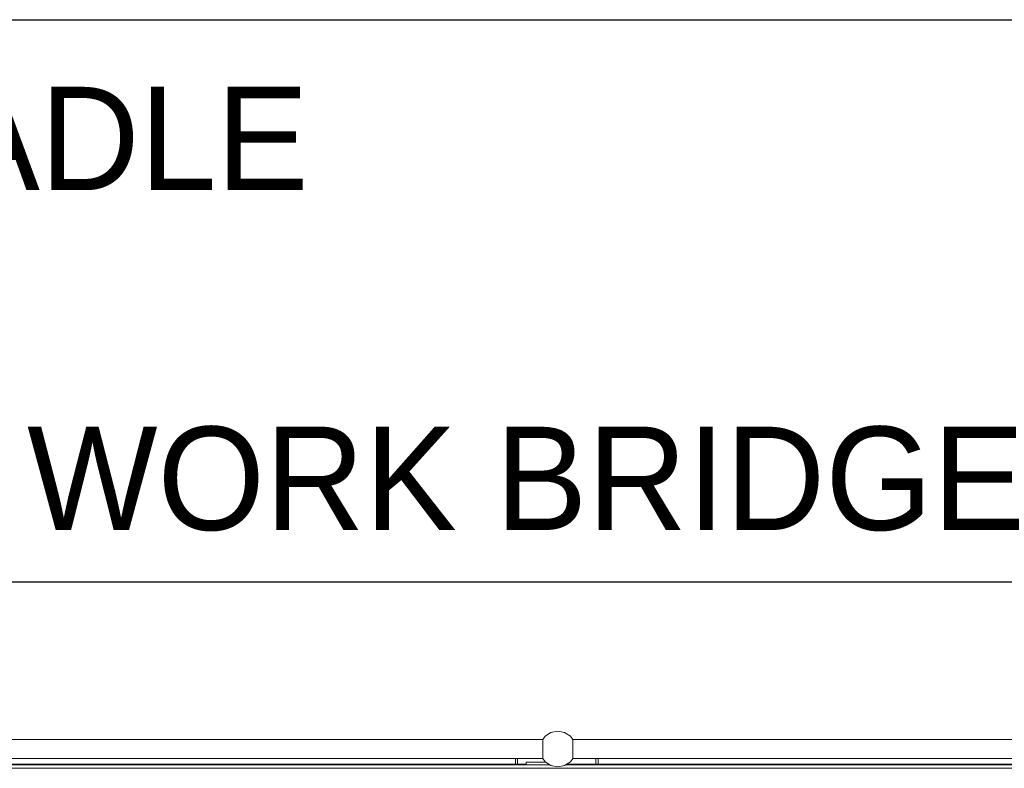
# Model space of a CAD drawing. Header units: millimetres. Extents: x 53056 to 116131, y -669674 to -625124.
# Tile 155 of 168: x 69062 to 70849, y -640384 to -639026. Entities that reach past the tile are written whole.
import ezdxf
from ezdxf.enums import TextEntityAlignment as Align

# ---------------------------------------------------------------- set-up
doc = ezdxf.new("R2010")
doc.units = ezdxf.units.MM
doc.header["$MEASUREMENT"] = 0
for name, pattern in [('DGN Style 1', [536.199087, 0.892178, -535.306909]), ('DGN Style 2', [892.178182, 535.306909, -356.871273]), ('DGN Style 5', [624.524727, 267.653455, -356.871273])]:
    doc.linetypes.add(name, pattern=pattern)
doc.layers.add('Side Cradle Tower Platform', color=7, linetype='Continuous', lineweight=0)
doc.styles.add('Style-ENGINEERING', font='ENGINEERING.shx')
doc.styles.add('Style-ENGINEERING_0', font='ENGINEERING.shx')
doc.dimstyles.new('MetricMM', dxfattribs={"dimtxt": 3, "dimasz": 3, "dimexe": 1.5, "dimexo": 1.5, "dimgap": 1.5, "dimtad": 1, "dimdec": 0, "dimzin": 7, "dimtxsty": 'Style-ENGINEERING_0', "dimcen": 0.09, "dimclrd": 1, "dimclre": 1, "dimclrt": 7, "dimadec": 0, "dimazin": 3, "dimtfac": 1, "dimtdec": 0, "dimtofl": 0, "dimtmove": 0, "dimatfit": 3, "dimfxl": 1, "dimtzin": 7, "dimlwd": -1, "dimlwe": 0, "dimarcsym": 0})

# ---------------------------------------------------------------- blocks, each defined once
blk = doc.blocks.new('*D61')
at = {"color": 1, "linetype": 'Continuous', "lineweight": 0, "transparency": 16777216}
for p, q in [((-18771.9, 3423.9), (-18771.9, 3718.9)), ((-12584, 3425.4), (-12584, 3718.9))]:
    blk.add_line(p, q, dxfattribs=at)
at = {"color": 1, "linetype": 'Continuous', "transparency": 16777216}
blk.add_line((-18771.9, 3662.6), (-12584, 3662.6), dxfattribs=at)
at = {"color": 1, "linetype": 'Continuous', "lineweight": 0, "transparency": 16777216}
blk.add_solid([(-18584.4, 3615.7), (-18771.9, 3662.6), (-18584.4, 3709.5)], dxfattribs=at)
at = {"color": 1, "linetype": 'Continuous', "lineweight": 0, "transparency": 16777216, "extrusion": (0, 0, -1)}
blk.add_solid([(12771.5, 3709.5), (12584, 3662.6), (12771.5, 3615.7)], dxfattribs=at)
at = {"layer": 'Defpoints', "color": 7, "linetype": 'DGN Style 2', "lineweight": 0, "transparency": 16777216}
for p in [(-15678, 3662.6), (-12584, 3662.6), (-18771.9, 3330.1), (-12584, 3331.6)]:
    blk.add_point(p, dxfattribs=at)
at = {"color": 7, "linetype": 'Continuous', "lineweight": 0, "transparency": 16777216, "style": 'Style-ENGINEERING'}
blk.add_text('WORK BRIDGE', height=187.5, dxfattribs=at).set_placement((-16641.2, 3850.1), align=Align.MIDDLE_LEFT)
blk = doc.blocks.new('*D65')
at = {"color": 1, "linetype": 'Continuous', "lineweight": 0, "transparency": 16777216}
for p, q in [((-28148.2, 2795.9), (-28148.2, 4738.4)), ((-7107.8, 2795.9), (-7107.8, 4738.4))]:
    blk.add_line(p, q, dxfattribs=at)
at = {"color": 1, "linetype": 'Continuous', "transparency": 16777216}
blk.add_line((-28148.2, 4682.1), (-7107.8, 4682.1), dxfattribs=at)
at = {"color": 1, "linetype": 'Continuous', "lineweight": 0, "transparency": 16777216}
blk.add_solid([(-27960.7, 4635.3), (-28148.2, 4682.1), (-27960.7, 4729)], dxfattribs=at)
at = {"color": 1, "linetype": 'Continuous', "lineweight": 0, "transparency": 16777216, "extrusion": (0, 0, -1)}
blk.add_solid([(7295.3, 4729), (7107.8, 4682.1), (7295.3, 4635.3)], dxfattribs=at)
at = {"layer": 'Defpoints', "color": 7, "linetype": 'DGN Style 2', "lineweight": 0, "transparency": 16777216}
for p in [(-17628, 4682.1), (-7107.8, 4682.1), (-28148.2, 2702.2), (-7107.8, 2702.2)]:
    blk.add_point(p, dxfattribs=at)
at = {"color": 7, "linetype": 'Continuous', "lineweight": 0, "transparency": 16777216, "style": 'Style-ENGINEERING'}
blk.add_text('21 040', height=187.5, dxfattribs=at).set_placement((-18087.1, 4869.6), align=Align.MIDDLE_LEFT)
blk = doc.blocks.new('*U63')
at = {"color": 1, "linetype": 'Continuous'}
dim = blk.add_linear_dim(base=(-7107.8, 4682.1), p1=(-28148.2, 2702.2), p2=(-7107.8, 2702.2), text='\\FSTANDARD;<>', dimstyle='MetricMM', override={"dimtxt": 187.5, "dimasz": 187.5, "dimexe": 56.25, "dimexo": 93.75, "dimgap": 93.75}, dxfattribs=at)
dim.commit()
dim.dimension.update_dxf_attribs({"geometry": '*D65', "text_midpoint": (-17628, 4682.1)})
blk = doc.blocks.new('*U58')
at = {"color": 1, "linetype": 'Continuous'}
blk.add_blockref('*U63', (0, 0), dxfattribs=at)
dim = blk.add_linear_dim(base=(-12584, 3662.6), p1=(-18771.9, 3330.1), p2=(-12584, 3331.6), text='\\FSTANDARD;WORK BRIDGE', dimstyle='MetricMM', override={"dimtxt": 187.5, "dimasz": 187.5, "dimexe": 56.25, "dimexo": 93.75, "dimgap": 93.75}, dxfattribs=at)
dim.commit()
dim.dimension.update_dxf_attribs({"geometry": '*D61', "text_midpoint": (-15678, 3662.6)})
blk = doc.blocks.new('*U55')
at = {"layer": 'Side Cradle Tower Platform', "color": 7, "linetype": 'Continuous', "lineweight": 0}
for p, q in [((-15938.5, 7068.1), (-14582.4, 7068.1)), ((-14582.4, 7068.1), (-14582.4, 7067.5)), ((-14582.4, 7060.2), (-14582.4, 7057.3)), ((-14527.9, 7066.8), (-14527.9, 7067.4)), ((-14527.8, 7068.1), (-13171.7, 7068.1)), ((-14527.8, 7057.3), (-14527.8, 7060.1)), ((-14582.4, 7050.6), (-14582.4, 7047.3)), ((-14582.4, 7043.9), (-14582.4, 7041.1)), ((-14527.8, 7050.6), (-14527.8, 7053.9)), ((-14527.8, 7041.1), (-14527.8, 7043.9)), ((-14582.4, 7033.1), (-15938.5, 7033.1)), ((-14632.1, 7023.1), (-14632.1, 7033.1)), ((-14628.1, 7023.1), (-14628.1, 7033.1)), ((-14612.6, 7026.6), (-14612.6, 7021.6)), ((-14612.6, 7026.6), (-14577.6, 7026.6)), ((-14582.3, 7034.4), (-14582.3, 7033.8)), ((-14577.6, 7026.6), (-14577.6, 7027.3)), ((-14572.6, 7021.6), (-14572.6, 7024)), ((-14527.8, 7033.1), (-14527.8, 7033.8)), ((-13171.7, 7033.1), (-14527.8, 7033.1)), ((-14486.1, 7033.1), (-14486.1, 7023.1)), ((-14482.1, 7023.1), (-14482.1, 7033.1)), ((-11511.1, 7015.6), (-17599.1, 7015.6)), ((-15951.9, 7021.6), (-14569.1, 7021.6)), ((-14612.6, 7023.1), (-15949.6, 7023.1)), ((-14571.3, 7023.1), (-14572.6, 7023.1)), ((-14541.1, 7021.6), (-13158.3, 7021.6)), ((-13201.9, 7023.1), (-14538.9, 7023.1))]:
    blk.add_line(p, q, dxfattribs=at)
at = {"layer": 'Side Cradle Tower Platform', "color": 7, "linetype": 'Continuous', "lineweight": 0, "flags": 128}
for points in [[(-14527.8, 7068.1), (-14532.1, 7073.6), (-14542.7, 7080.6), (-14555.1, 7083.1), (-14567.5, 7080.6), (-14578.1, 7073.6), (-14582.4, 7068.1)], [(-14582.4, 7067.5), (-14582.4, 7066.9), (-14582.4, 7066.8)], [(-14582.4, 7066.8), (-14582.4, 7066.7), (-14582.4, 7064.9)], [(-14582.4, 7064.9), (-14582.4, 7063.2), (-14582.2, 7063)], [(-14582.2, 7063), (-14582.2, 7062.9), (-14582.3, 7062.3), (-14582.4, 7061.9), (-14582.4, 7061.9), (-14582.4, 7060.2)], [(-14528, 7063), (-14527.8, 7063.2), (-14527.8, 7064.9)], [(-14527.8, 7060.1), (-14527.8, 7061.9), (-14527.8, 7061.9), (-14527.9, 7062.3), (-14528, 7062.9), (-14528, 7063)], [(-14527.9, 7067.4), (-14527.9, 7067.9), (-14527.8, 7068.1)], [(-14527.8, 7064.9), (-14527.8, 7066.7), (-14527.9, 7066.8)], [(-14582.4, 7057.3), (-14582.4, 7057.3), (-14582.4, 7054)], [(-14582.4, 7054), (-14582.4, 7051.1), (-14582.4, 7050.6)], [(-14582.4, 7047.3), (-14582.4, 7044.6), (-14582.4, 7044), (-14582.4, 7043.9)], [(-14527.8, 7053.9), (-14527.8, 7056.6), (-14527.8, 7057.3), (-14527.8, 7057.3)], [(-14527.8, 7047.2), (-14527.8, 7050.1), (-14527.8, 7050.6)], [(-14527.8, 7043.9), (-14527.8, 7044), (-14527.8, 7047.2)], [(-14582.4, 7041.1), (-14582.4, 7039.3), (-14582.4, 7039.3), (-14582.3, 7038.9), (-14582.2, 7038.3), (-14582.2, 7038.2)], [(-14582.2, 7038.2), (-14582.4, 7038), (-14582.4, 7036.4)], [(-14582.4, 7036.4), (-14582.4, 7034.6), (-14582.3, 7034.4)], [(-14582.3, 7033.8), (-14582.3, 7033.3), (-14582.4, 7033.1)], [(-14527.8, 7033.1), (-14532.1, 7027.6), (-14542.7, 7020.6), (-14555.1, 7018.1), (-14567.5, 7020.6), (-14578.1, 7027.6), (-14582.4, 7033.1)], [(-14528, 7038.2), (-14528, 7038.3), (-14527.9, 7038.9), (-14527.8, 7039.3), (-14527.8, 7039.3), (-14527.8, 7041.1)], [(-14527.8, 7036.3), (-14527.8, 7038), (-14528, 7038.2)], [(-14527.9, 7034.4), (-14527.8, 7034.6), (-14527.8, 7036.3)], [(-14527.8, 7033.8), (-14527.8, 7034.3), (-14527.9, 7034.4)]]:
    blk.add_lwpolyline(points, dxfattribs=at)
at = {"color": 1, "linetype": 'Continuous'}
blk.add_blockref('*U58', (1122.8, 3691.5), dxfattribs=at)
at = {"color": 7, "linetype": 'DGN Style 5', "lineweight": 0, "insert": (-16505.1, 8156.9), "char_height": 187.5, "attachment_point": 5, "line_spacing_factor": 0.6, "style": 'Style-ENGINEERING'}
blk.add_mtext('FORWARD SLIP CRADLE', dxfattribs=at)

msp = doc.modelspace()

# ---------------------------------------------------------------- block references
at = {"color": 7, "linetype": 'DGN Style 1', "lineweight": 0}
msp.add_blockref('*U55', (84593.95, -647399.35), dxfattribs=at)

doc.saveas('drawing.dxf')
